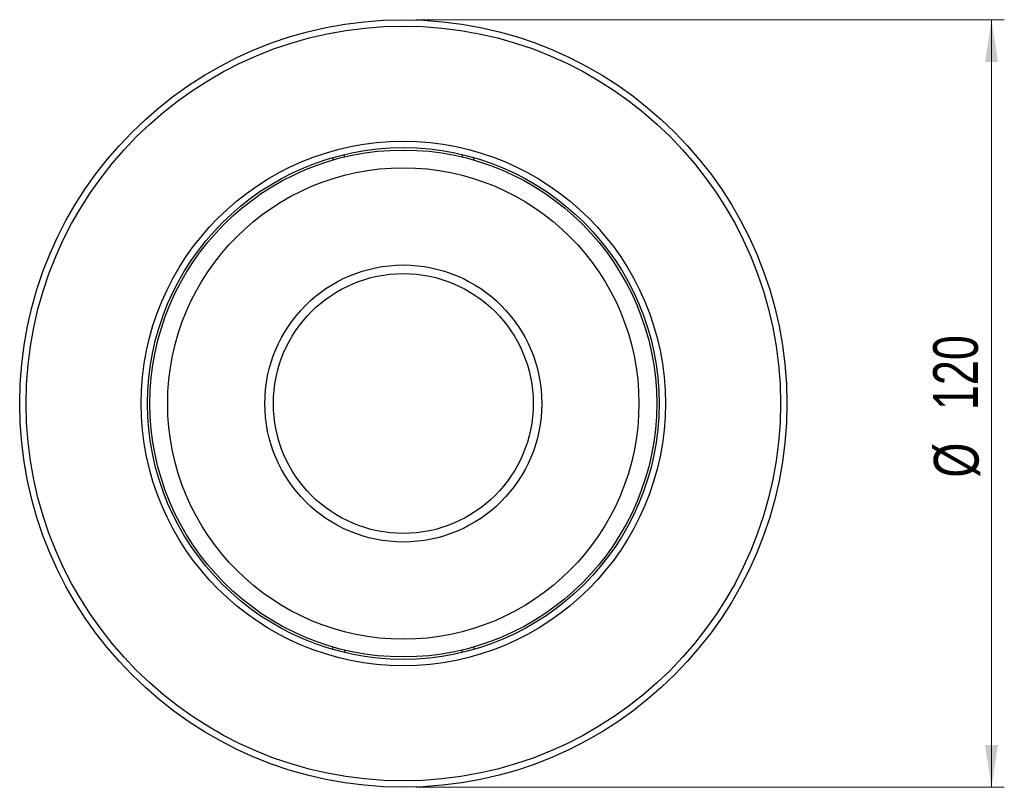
# Model space of a CAD drawing. Header units: millimetres. Extents: x 55 to 132, y 16 to 206.
# Tile 1 of 3: x 55 to 132, y 16 to 76. Entities that reach past the tile are written whole.
import ezdxf

# ---------------------------------------------------------------- set-up
doc = ezdxf.new("R2010")
doc.units = ezdxf.units.MM
doc.styles.add('SLDTEXTSTYLE0', font='TXT', dxfattribs={"width": 0.75})
doc.dimstyles.new('SLDDIMSTYLE0', dxfattribs={"dimtxt": 3.5, "dimasz": 3.302, "dimexe": 0, "dimexo": 0.0625, "dimgap": 0.875, "dimtad": 1, "dimlfac": 2, "dimrnd": 1e-09, "dimzin": 12, "dimdsep": 46, "dimtxsty": 'SLDTEXTSTYLE0', "dimsah": 1, "dimcen": 0.09, "dimadec": 0, "dimazin": 3, "dimtfac": 1, "dimtofl": 0, "dimtmove": 0, "dimatfit": 3, "dimfxl": 0, "dimfrac": 2, "dimtolj": 1, "dimtzin": 12, "dimarcsym": 0})

# ---------------------------------------------------------------- blocks, each defined once
blk = doc.blocks.new('_D_1')
at = {"color": 7, "linetype": 'Continuous', "lineweight": 18}
for p, q in [((86.291, 75.63), (132.291, 75.63)), ((131.291, 75.63), (131.291, 15.63)), ((86.291, 15.63), (132.291, 15.63))]:
    blk.add_line(p, q, dxfattribs=at)
for points in [[(131.291, 75.63), (130.783, 72.328), (131.799, 72.328)], [(131.291, 15.63), (131.799, 18.932), (130.783, 18.932)]]:
    blk.add_solid(points, dxfattribs=at)
at = {"color": 7, "linetype": 'Continuous', "lineweight": 18, "char_height": 3.5, "attachment_point": 1, "rotation": 90, "style": 'SLDTEXTSTYLE0'}
for s, insert in [('120', (126.726, 45.116)), ('%%c', (126.78, 39.838))]:
    blk.add_mtext(s, dxfattribs=dict(at, insert=insert))

msp = doc.modelspace()

# ---------------------------------------------------------------- linework, layer by layer
at = {"color": 7, "linetype": 'Continuous', "lineweight": 25}
for p, q in [((79.7695, 64.8529), (79.7695, 64.6592)), ((80.6973, 64.9042), (80.6973, 65.0955)), ((89.8853, 65.0955), (89.8853, 64.9042)), ((90.8131, 64.6592), (90.8131, 64.8529)), ((79.7695, 26.4076), (79.7695, 26.6013)), ((80.6973, 26.3562), (80.6973, 26.165)), ((89.8853, 26.165), (89.8853, 26.3562)), ((90.8131, 26.6013), (90.8131, 26.4076))]:
    msp.add_line(p, q, dxfattribs=at)
for radius in [30, 29.5, 20.5, 20, 19.8139, 18.4266, 10.8282, 10.156]:
    msp.add_circle((85.2913, 45.6302), radius, dxfattribs=at)

# ---------------------------------------------------------------- dimensions: what is measured, and where the dimension line sits
at = {"color": 7, "linetype": 'Continuous', "lineweight": 18}
dim = msp.add_linear_dim(base=(131.2913, 15.6302), p1=(85.2913, 75.6302), p2=(85.2913, 15.6302), angle=90, text='%%c<>', dimstyle='SLDDIMSTYLE0', dxfattribs=at)
dim.commit()
dim.dimension.update_dxf_attribs({"geometry": '_D_1', "text_midpoint": (131.2913, 46.3559), "dimtype": 160})

doc.saveas('drawing.dxf')
